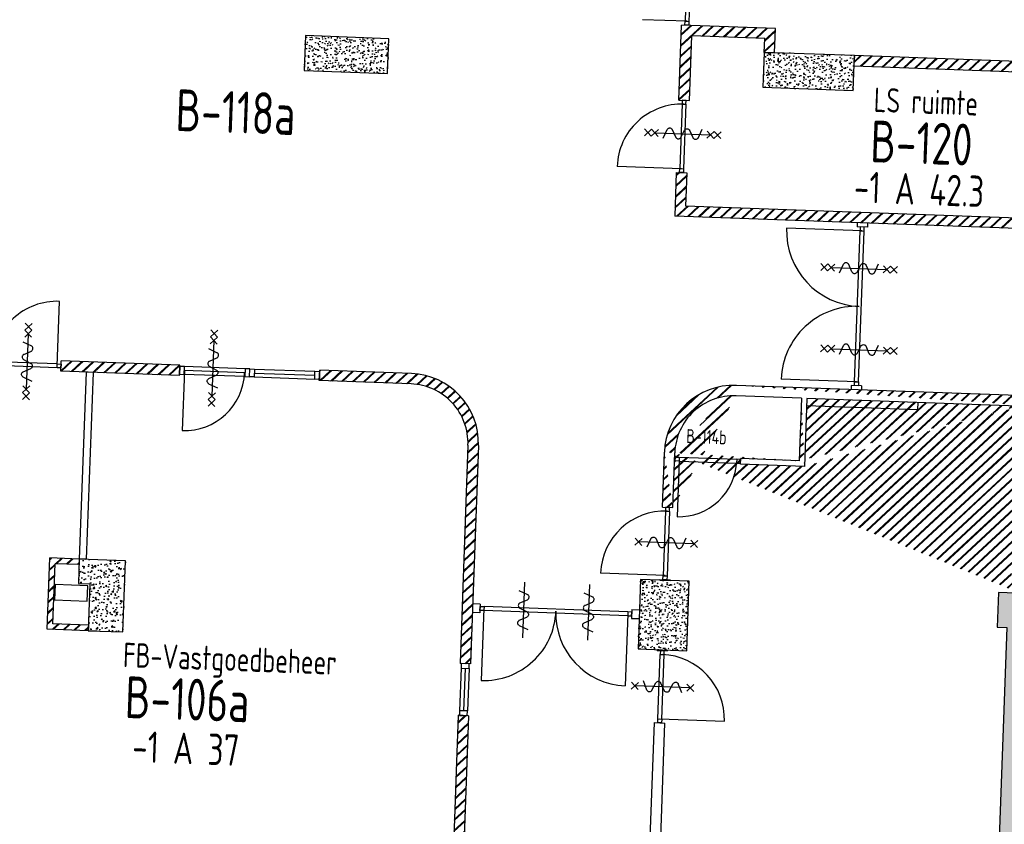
# Model space of a CAD drawing. Header units: millimetres. Extents: x 119024465 to 119292677, y 483022511 to 483148062.
# Tile 8 of 162: x 119055522 to 119069678, y 483081351 to 483092921. Entities that reach past the tile are written whole.
import ezdxf
from ezdxf.enums import TextEntityAlignment as Align

# ---------------------------------------------------------------- set-up
doc = ezdxf.new("R2010")
doc.units = ezdxf.units.MM
doc.header["$LTSCALE"] = 100
doc.layers.get('0').update_dxf_attribs({"linetype": 'CONTINUOUS'})
for name, color, linetype in [('AL22----', 2, 'CONTINUOUS'), ('AL22----_ARC', 8, 'CONTINUOUS'), ('AL28----', 4, 'CONTINUOUS'), ('AL28----_ARC', 8, 'CONTINUOUS'), ('AL32----', 6, 'CONTINUOUS'), ('BT00----_HOTELNRS', 3, 'CONTINUOUS'), ('BT00----_RUIMTENRS', 7, 'CONTINUOUS'), ('BT00----_TEKST', 1, 'CONTINUOUS')]:
    doc.layers.add(name, color=color, linetype=linetype)
doc.styles.get("Standard").update_dxf_attribs({"font": 'ISOCP.SHX'})
pattern_1 = [(47.91200747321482, (119019962.2742813, 483024813.6206701), (181.4829786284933, -22.56626980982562), [19.05, -209.55]), (352.9120074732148, (119019962.2742813, 483024813.6206701), (-28.25841556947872, 192.213838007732), [15.24, -167.64]), (98.3630074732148, (119019977.3978074, 483024811.7401567), (153.2251895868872, 169.6466752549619), [16.19, -178.09]), (44.09620747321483, (119019964.1251427, 483024864.3869415), (269.3672764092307, -51.89098330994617), [28.575, -314.325]), (94.54760747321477, (119019986.5723966, 483024860.0627209), (246.2613818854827, 238.6116259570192), [24.285, -267.135]), (349.0960074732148, (119019964.1251427, 483024864.3869415), (246.2617370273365, 238.6111746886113), [22.86, -251.46]), (18.91200747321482, (119019989.045563, 483024850.7699429), (147.7882449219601, -107.7215982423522), [19.05, -209.55]), (323.9120074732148, (119019989.045563, 483024850.7699429), (68.47175066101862, 181.813962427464), [15.24, -167.64]), (69.36340747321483, (119020001.3611778, 483024841.7931723), (216.2595933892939, 74.09278923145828), [16.19, -178.09]), (35.41200747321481, (119019962.2742813, 483024813.6206701), (6.1672544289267, 84.38636762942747), [0, -165.608, 0, -170.18, 0, -168.275]), (5.412007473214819, (119019962.2742813, 483024813.6206701), (70.42530466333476, 97.67953384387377), [0, -97.028, 0, -161.798, 0, -64.135]), (325.4120074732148, (119019905.6698887, 483024815.6843805), (135.2918473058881, -10.66508593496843), [0, -63.5, 0, -198.12, 0, -262.8899999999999]), (315.4120074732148, (119019880.286753, 483024816.6098112), (148.9572270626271, 20.01262926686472), [0, -82.54999999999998, 0, -131.572, 0, -186.69])]
pattern_2 = [(42.91200747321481, (119019962.2742813, 483024813.6206701), (-74.89618102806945, 80.56402464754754), []), (42.91200747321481, (119019962.8207955, 483024828.6107109), (-74.89618102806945, 80.56402464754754), [])]

# ---------------------------------------------------------------- blocks, each defined once
blk = doc.blocks.new('KOLOM')
at = {"layer": 'AL28----', "linetype": 'Continuous'}
for p, q in [((0.5, 0.5), (-0.5, 0.5)), ((-0.5, 0.5), (-0.5, -0.5)), ((0.5, -0.5), (0.5, 0.5)), ((-0.5, -0.5), (0.5, -0.5))]:
    blk.add_line(p, q, dxfattribs=at)
blk = doc.blocks.new('1200x500')
at = {"layer": 'AL28----_ARC'}
h = blk.add_hatch(dxfattribs=at)
h.set_pattern_fill('AR-CONC', color=256, style=0)
h.set_pattern_definition([(49.99999999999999, (-38404.42030842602, -68307.37166756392), (182.184668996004, -15.93908553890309), [19.05, -209.55]), (355, (-38404.42030842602, -68307.37166756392), (-35.24282597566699, 191.05664288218), [15.24, -167.64]), (100.451, (-38389.23830842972, -68308.69991761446), (146.9425016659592, 175.1166878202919), [16.19, -178.09]), (46.18420000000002, (-38404.42030842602, -68256.5716676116), (271.0790408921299, -42.04232793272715), [28.57499999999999, -314.3249999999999]), (96.63559999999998, (-38381.83040842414, -68260.07516759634), (237.4042344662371, 247.4255558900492), [24.28499999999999, -267.1349999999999]), (351.1840000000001, (-38404.42030842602, -68256.5716676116), (237.4046058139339, 247.4251178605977), [22.86, -251.46]), (21, (-38379.02030842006, -68269.27166759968), (151.6148798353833, -102.2655185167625), [19.05, -209.55]), (326.0000000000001, (-38379.02030842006, -68269.27166759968), (61.80202834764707, 184.1879661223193), [15.24, -167.64]), (71.4514, (-38366.38580842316, -68277.79376757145), (213.4164907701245, 81.92285771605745), [16.19, -178.09]), (37.50000000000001, (-38404.42030842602, -68307.37166756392), (3.088603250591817, 84.55503887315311), [0, -165.608, 0, -170.18, 0, -168.275]), (7.499999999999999, (-38404.42030842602, -68307.37166756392), (66.81966251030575, 100.1805748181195), [0, -97.02799999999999, 0, -161.798, 0, -64.135]), (327.5, (-38461.06230843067, -68307.37166756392), (135.5905951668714, -5.728743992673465), [0, -63.5, 0, -198.12, 0, -262.89]), (317.5, (-38486.46230842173, -68307.37166756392), (148.129181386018, 25.42649103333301), [0, -82.55, 0, -131.572, 0, -186.69])])
h.paths.add_polyline_path([(-600, 250), (-600, -250), (600, -250), (600, 250)])
at = {"layer": 'AL28----', "xscale": 1200, "yscale": 500}
blk.add_blockref('KOLOM', (0, 0), dxfattribs=at)
blk = doc.blocks.new('700x1000')
at = {"layer": 'AL28----_ARC'}
h = blk.add_hatch(dxfattribs=at)
h.set_pattern_fill('AR-CONC', color=256, style=0)
h.set_pattern_definition([(50, (-45089.35556316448, -60865.60492282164), (182.1846689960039, -15.93908553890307), [19.05, -209.55]), (355, (-45089.35556316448, -60865.60492282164), (-35.24282597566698, 191.05664288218), [15.24, -167.64]), (100.451, (-45074.17356316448, -60866.93317282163), (146.9425016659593, 175.1166878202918), [16.19, -178.09]), (46.18420000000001, (-45089.35556316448, -60814.80492282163), (271.0790408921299, -42.04232793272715), [28.575, -314.325]), (96.6356, (-45066.76566316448, -60818.30842282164), (237.4042344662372, 247.4255558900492), [24.285, -267.135]), (351.1840000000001, (-45089.35556316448, -60814.80492282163), (237.4046058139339, 247.4251178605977), [22.86, -251.46]), (21, (-45063.95556316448, -60827.50492282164), (151.6148798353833, -102.2655185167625), [19.05, -209.55]), (326.0000000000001, (-45063.95556316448, -60827.50492282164), (61.80202834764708, 184.1879661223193), [15.24, -167.64]), (71.4514, (-45051.32106316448, -60836.02702282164), (213.4164907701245, 81.92285771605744), [16.19, -178.09]), (37.50000000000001, (-45089.35556316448, -60865.60492282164), (3.088603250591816, 84.55503887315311), [0, -165.608, 0, -170.18, 0, -168.275]), (7.499999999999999, (-45089.35556316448, -60865.60492282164), (66.81966251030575, 100.1805748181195), [0, -97.028, 0, -161.798, 0, -64.135]), (327.5, (-45145.99756316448, -60865.60492282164), (135.5905951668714, -5.72874399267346), [0, -63.5, 0, -198.12, 0, -262.89]), (317.5, (-45171.39756316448, -60865.60492282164), (148.129181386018, 25.42649103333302), [0, -82.55, 0, -131.572, 0, -186.69])])
h.paths.add_polyline_path([(350, 500), (-350, 500.0000000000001), (-350, -500), (350, -500)])
at = {"layer": 'AL28----', "xscale": 700, "yscale": 1000, "zscale": 2600}
blk.add_blockref('KOLOM', (0, 0), dxfattribs=at)
blk = doc.blocks.new('1300x500')
at = {"layer": 'AL28----_ARC'}
h = blk.add_hatch(dxfattribs=at)
h.set_pattern_fill('AR-CONC', color=256, style=0)
h.set_pattern_definition([(49.99999999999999, (-43574.75470031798, -67947.90060210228), (182.1846689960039, -15.93908553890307), [19.05, -209.55]), (355, (-43574.75470031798, -67947.90060210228), (-35.24282597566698, 191.05664288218), [15.24, -167.64]), (100.451, (-43559.57270032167, -67949.22885209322), (146.9425016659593, 175.1166878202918), [16.19, -178.09]), (46.18420000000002, (-43574.75470031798, -67897.10060209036), (271.0790408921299, -42.04232793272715), [28.57499999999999, -314.3249999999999]), (96.63559999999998, (-43552.1648003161, -67900.6041020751), (237.4042344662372, 247.4255558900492), [24.28499999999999, -267.1349999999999]), (351.1840000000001, (-43574.75470031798, -67897.10060209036), (237.4046058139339, 247.4251178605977), [22.86, -251.46]), (21, (-43549.35470032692, -67909.80060207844), (151.6148798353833, -102.2655185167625), [19.05, -209.55]), (326.0000000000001, (-43549.35470032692, -67909.80060207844), (61.80202834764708, 184.1879661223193), [15.24, -167.64]), (71.4514, (-43536.72020033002, -67918.32270210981), (213.4164907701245, 81.92285771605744), [16.19, -178.09]), (37.50000000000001, (-43574.75470031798, -67947.90060210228), (3.088603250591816, 84.55503887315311), [0, -165.608, 0, -170.18, 0, -168.275]), (7.499999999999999, (-43574.75470031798, -67947.90060210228), (66.81966251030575, 100.1805748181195), [0, -97.028, 0, -161.798, 0, -64.135]), (327.5, (-43631.39670032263, -67947.90060210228), (135.5905951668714, -5.72874399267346), [0, -63.5, 0, -198.12, 0, -262.89]), (317.5, (-43656.79670032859, -67947.90060210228), (148.129181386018, 25.42649103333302), [0, -82.55, 0, -131.572, 0, -186.69])])
h.paths.add_polyline_path([(-650, 250), (-650, -250), (650, -250), (650, 250)])
at = {"layer": 'AL28----', "xscale": 1300, "yscale": 500}
blk.add_blockref('KOLOM', (0, 0), dxfattribs=at)
blk = doc.blocks.new('114-31a')
at = {"color": 0, "linetype": 'Continuous'}
for p, q in [((0, 400), (0, -400)), ((-75.22076380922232, 278.9749930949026), (52.90113954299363, 224.7435648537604)), ((-53.78419477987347, 99.46940438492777), (53.34266716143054, 150.8047560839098)), ((-53.34266716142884, 25.53059561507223), (53.34266716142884, -25.53059561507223)), ((-53.34266716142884, -150.2564351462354), (52.9011395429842, -99.46940438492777)), ((-53.78419477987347, -224.195243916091), (74.77923619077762, -278.9116318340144))]:
    blk.add_line(p, q, dxfattribs=at)
for points in [[(74.77923619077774, 187.6370802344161, 0.1085803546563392), (71.06170708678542, 204.5540473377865, 0.1021137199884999), (60.13457525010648, 219.3489430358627, 0.04519307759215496), (52.9011395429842, 224.7435648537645, 0.02457701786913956)], [(53.34266716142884, 150.804756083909, 0.04259042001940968), (60.13457525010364, 155.9252174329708, 0.1021137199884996), (71.06170708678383, 170.720113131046, 0.1085803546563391), (74.77923619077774, 187.6370802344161, 0.1085803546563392)], [(-53.78419477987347, 99.46940438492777, 0.04259042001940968), (-60.57610286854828, 94.34894303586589, 0.1021137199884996), (-71.50323470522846, 79.55404733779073, 0.1085803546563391), (-75.22076380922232, 62.63708023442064, 0.1085803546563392)], [(-75.22076380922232, 62.63708023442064, 0.1085803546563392), (-71.50323470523, 45.7201131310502, 0.1021137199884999), (-60.57610286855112, 30.92521743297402, 0.04519307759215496), (-53.34266716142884, 25.53059561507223, 0.02457701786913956)], [(74.77923619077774, -62.36291976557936, -0.1085803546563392), (71.06170708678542, -79.2798868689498, -0.1021137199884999), (60.13457525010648, -94.07478256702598, -0.04519307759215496), (52.9011395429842, -99.46940438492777, -0.02457701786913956)], [(53.34266716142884, -25.53059561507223, -0.04259042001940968), (60.13457525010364, -30.65105696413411, -0.1021137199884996), (71.06170708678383, -45.44595266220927, -0.1085803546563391), (74.77923619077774, -62.36291976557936, -0.1085803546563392)], [(-75.22076380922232, -187.3629197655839, -0.1085803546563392), (-71.50323470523, -170.4459526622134, -0.1021137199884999), (-60.57610286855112, -155.6510569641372, -0.04519307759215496), (-53.34266716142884, -150.2564351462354, -0.02457701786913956)], [(-53.78419477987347, -224.195243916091, -0.04259042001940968), (-60.57610286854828, -219.0747825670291, -0.1021137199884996), (-71.50323470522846, -204.279886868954, -0.1085803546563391), (-75.22076380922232, -187.3629197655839, -0.1085803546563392)]]:
    blk.add_lwpolyline(points, format="xyb", dxfattribs=at)
blk = doc.blocks.new('114-31d')
at = {"color": 0, "linetype": 'Continuous'}
for p, q in [((-49.99999994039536, 550.0000000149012), (50.00000011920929, 450.0000000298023)), ((50.00000005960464, 550.0000000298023), (-49.99999988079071, 450.0000000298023)), ((-49.99999988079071, 450), (50.00000017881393, 350)), ((50.00000017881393, 450.0000000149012), (-49.99999988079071, 350)), ((5.960464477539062e-08, 400.0000000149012), (5.960464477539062e-08, -399.9999999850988)), ((-75.22076374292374, 278.9749931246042), (52.90113961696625, 224.7435648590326)), ((-53.78419476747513, 99.46940441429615), (53.34266722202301, 150.8047561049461)), ((-53.34266710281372, 25.53059563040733), (53.34266722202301, -25.53059560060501)), ((-53.34266710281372, -150.2564351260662), (52.90113961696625, -99.4694043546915)), ((-53.78419470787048, -224.195243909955), (74.77923625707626, -278.9116318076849)), ((-49.99999988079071, -349.9999998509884), (50.00000023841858, -449.9999998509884)), ((50.00000023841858, -349.9999998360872), (-49.99999982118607, -449.9999998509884)), ((-49.99999988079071, -449.9999998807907), (50.00000017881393, -549.9999998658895)), ((50.00000023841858, -449.9999998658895), (-49.99999976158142, -549.9999998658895))]:
    blk.add_line(p, q, dxfattribs=at)
for points in [[(74.77923625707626, 187.6370802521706, 0.1085803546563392), (71.0617071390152, 204.5540473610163, 0.1021137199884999), (60.13457530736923, 219.3489430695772, 0.04519307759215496), (52.90113961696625, 224.7435648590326, 0.02457701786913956)], [(53.34266722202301, 150.8047561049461, 0.04259042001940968), (60.13457530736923, 155.9252174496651, 0.1021137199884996), (71.0617071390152, 170.7201131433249, 0.1085803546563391), (74.77923625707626, 187.6370802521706, 0.1085803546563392)], [(-53.78419476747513, 99.46940441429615, 0.04259042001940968), (-60.57610279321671, 94.34894305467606, 0.1021137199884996), (-71.50323468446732, 79.55404734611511, 0.1085803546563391), (-75.22076374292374, 62.63708026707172, 0.1085803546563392)], [(-75.22076374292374, 62.63708026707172, 0.1085803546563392), (-71.50323468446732, 45.72011315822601, 0.1021137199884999), (-60.57610279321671, 30.92521744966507, 0.04519307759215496), (-53.34266710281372, 25.53059563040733, 0.02457701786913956)], [(74.77923625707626, -62.36291974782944, -0.1085803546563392), (71.06170719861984, -79.27988685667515, -0.1021137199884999), (60.13457530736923, -94.07478253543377, -0.04519307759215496), (52.90113961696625, -99.4694043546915, -0.02457701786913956)], [(53.34266722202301, -25.53059560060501, -0.04259042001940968), (60.13457530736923, -30.65105694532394, -0.1021137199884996), (71.0617071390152, -45.44595263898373, -0.1085803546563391), (74.77923625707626, -62.36291974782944, -0.1085803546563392)], [(-75.22076374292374, -187.3629197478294, -0.1085803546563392), (-71.50323462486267, -170.4459526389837, -0.1021137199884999), (-60.57610285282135, -155.6510569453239, -0.04519307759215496), (-53.34266710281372, -150.2564351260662, -0.02457701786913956)], [(-53.78419470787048, -224.195243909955, -0.04259042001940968), (-60.57610279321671, -219.0747825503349, -0.1021137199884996), (-71.50323462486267, -204.279886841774, -0.1085803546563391), (-75.22076374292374, -187.3629197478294, -0.1085803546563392)]]:
    blk.add_lwpolyline(points, format="xyb", dxfattribs=at)
blk = doc.blocks.new('114-31b')
at = {"color": 0, "linetype": 'Continuous'}
for p, q in [((-49.99999994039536, 449.9999999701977), (50.00000011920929, 349.9999999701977)), ((50.00000005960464, 449.9999999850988), (-49.99999994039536, 349.9999999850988)), ((0, 399.9999999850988), (5.960464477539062e-08, -400)), ((-75.22076380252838, 278.9749930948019), (52.90113949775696, 224.7435648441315)), ((-53.78419476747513, 99.46940438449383), (53.34266716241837, 150.804756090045)), ((-53.34266716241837, 25.53059560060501), (53.34266716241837, -25.53059561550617)), ((-53.34266716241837, -150.2564351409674), (52.9011395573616, -99.46940438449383)), ((-53.78419476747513, -224.1952439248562), (74.77923619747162, -278.9116318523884)), ((-49.99999988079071, -349.9999998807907), (50.00000017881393, -449.9999998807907)), ((50.00000011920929, -349.9999998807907), (-49.99999988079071, -449.9999998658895))]:
    blk.add_line(p, q, dxfattribs=at)
for points in [[(74.77923613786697, 187.6370802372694, 0.1085803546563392), (71.06170707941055, 204.554047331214, 0.1021137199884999), (60.13457524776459, 219.3489430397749, 0.04519307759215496), (52.90113949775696, 224.7435648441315, 0.02457701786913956)], [(53.34266716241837, 150.804756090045, 0.04259042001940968), (60.13457524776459, 155.9252174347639, 0.1021137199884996), (71.06170707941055, 170.7201131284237, 0.1085803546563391), (74.77923613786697, 187.6370802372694, 0.1085803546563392)], [(-53.78419476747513, 99.46940438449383, 0.04259042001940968), (-60.57610285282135, 94.34894302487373, 0.1021137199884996), (-71.50323468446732, 79.55404733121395, 0.1085803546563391), (-75.22076380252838, 62.6370802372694, 0.1085803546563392)], [(-75.22076380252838, 62.6370802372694, 0.1085803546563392), (-71.50323474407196, 45.72011312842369, 0.1021137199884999), (-60.57610285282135, 30.92521743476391, 0.04519307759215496), (-53.34266716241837, 25.53059560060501, 0.02457701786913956)], [(74.77923619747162, -62.3629197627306, -0.1085803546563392), (71.0617071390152, -79.27988687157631, -0.1021137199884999), (60.13457524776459, -94.07478255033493, -0.04519307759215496), (52.9011395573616, -99.46940438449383, -0.02457701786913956)], [(53.34266716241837, -25.53059561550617, -0.04259042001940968), (60.13457524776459, -30.65105697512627, -0.1021137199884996), (71.06170707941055, -45.44595265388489, -0.1085803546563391), (74.77923619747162, -62.3629197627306, -0.1085803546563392)], [(-75.22076380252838, -187.3629197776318, -0.1085803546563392), (-71.50323468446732, -170.4459526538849, -0.1021137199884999), (-60.57610285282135, -155.6510569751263, -0.04519307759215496), (-53.34266716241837, -150.2564351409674, -0.02457701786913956)], [(-53.78419476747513, -224.1952439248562, -0.04259042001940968), (-60.57610285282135, -219.0747825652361, -0.1021137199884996), (-71.50323474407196, -204.2798868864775, -0.1085803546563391), (-75.22076380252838, -187.3629197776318, -0.1085803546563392)]]:
    blk.add_lwpolyline(points, format="xyb", dxfattribs=at)

msp = doc.modelspace()

# ---------------------------------------------------------------- hatches: boundary and pattern name
at = {"layer": 'AL22----_ARC'}
h = msp.add_hatch(dxfattribs=at)
h.set_pattern_fill('SCHOON', color=256, scale=2, angle=-2.087992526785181, style=0, pattern_type=2)
h.set_pattern_definition(pattern_2)
h.paths.add_polyline_path([(119065150.1193562, 483091759.1933351), (119065184.0372979, 483092689.5101451), (119066233.3401517, 483092651.2541524), (119066226.0532959, 483092451.3869421), (119066375.9537036, 483092445.9218003), (119066388.7057012, 483092795.6894183), (119065039.602032, 483092844.8756945), (119065000.2189485, 483091764.6584769)])
h = msp.add_hatch(dxfattribs=at)
h.set_pattern_fill('SCHOON', color=256, scale=2, angle=-2.087992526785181, style=0, pattern_type=2)
h.set_pattern_definition(pattern_2)
h.paths.add_polyline_path([(119072721.7376291, 483092214.5641305), (119067525.1901626, 483092404.0223798), (119067519.7250207, 483092254.1219721), (119072716.2724873, 483092064.6637228)])
h = msp.add_hatch(dxfattribs=at)
h.set_pattern_fill('SCHOON', color=256, scale=2, angle=-2.087992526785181, style=0, pattern_type=2)
h.set_pattern_definition(pattern_2)
h.paths.add_polyline_path([(119075437.6951919, 483090544.5518243), (119075412.9180442, 483089864.9528918), (119076811.988516, 483089813.9449016), (119076819.6397145, 483090023.8054724), (119077419.2413453, 483090001.9449051), (119077411.5901467, 483089792.0843343), (119077763.8561048, 483089779.2412512), (119077758.390963, 483089629.3408434), (119064939.4077655, 483090096.7015536), (119064962.3272986, 483090725.3489836), (119065112.2277063, 483090719.8838418), (119065094.773315, 483090241.1368195), (119075263.0176365, 483089870.4180335), (119075287.7947842, 483090550.016966)])
h.paths.add_polyline_path([(119076911.9221211, 483089810.3014737), (119076915.9298918, 483089920.2284394), (119077315.6643123, 483089905.6547279), (119077311.6565416, 483089795.7277623)], flags=16)
h = msp.add_hatch(dxfattribs=at)
h.set_pattern_fill('SCHOON', color=256, scale=2, angle=-2.087992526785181, style=0, pattern_type=2)
h.set_pattern_definition(pattern_2)
h.paths.add_polyline_path([(119056113.3026029, 483087866.7937845), (119056118.7677447, 483088016.6941922), (119057826.6330563, 483087954.4280099), (119057821.1679145, 483087804.5276022)])
h = msp.add_hatch(dxfattribs=at)
h.set_pattern_fill('SCHOON', color=256, scale=2, angle=-2.087992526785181, style=0, pattern_type=2)
h.set_pattern_definition(pattern_2)
edge = h.paths.add_edge_path()
edge.add_line((119061967.4234719, 483086802.7966737), (119061852.9469681, 483083662.8828006))
edge.add_line((119062002.8473758, 483083657.4176587), (119061852.9469681, 483083662.8828006))
edge.add_line((119062117.3238904, 483086797.3318311), (119062002.8473758, 483083657.4176587))
edge.add_arc((119061117.9878283, 483086833.7658105), 850, 357.9120074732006, 447.9120959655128)
edge.add_arc((119061117.9878283, 483086833.7658105), 1000, 357.9120074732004, 447.9119284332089)
edge.add_line((119061148.9556533, 483087683.201502), (119059829.8333775, 483087731.294702))
edge.add_line((119059829.8333775, 483087731.294702), (119059835.2985193, 483087881.1951097))
edge.add_line((119061154.4234856, 483087833.1018115), (119059835.2985193, 483087881.1951097))
h = msp.add_hatch(dxfattribs=at)
h.set_pattern_fill('SCHOON', color=256, scale=2, angle=-2.087992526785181, style=0, pattern_type=2)
h.set_pattern_definition(pattern_2)
edge = h.paths.add_edge_path()
edge.add_line((119064761.7647365, 483085910.3943558), (119064911.6651441, 483085904.9292138))
edge.add_arc((119065789.8838679, 483086663.4355574), 850.0000002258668, 87.911918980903, 177.912007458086)
edge.add_arc((119065789.8838679, 483086663.4355576), 999.9999999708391, 87.91208651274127, 177.9120074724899)
edge.add_line((119064911.6651441, 483085904.9292139), (119064940.4482243, 483086694.4046945))
edge.add_line((119064761.7647365, 483085910.3943558), (119064790.5478271, 483086699.8701242))
edge.add_line((119066727.4380421, 483086579.220533), (119065887.9957591, 483086609.8253271))
edge.add_line((119065885.0810168, 483086529.878443), (119065887.9957591, 483086609.8253271))
edge.add_line((119066804.4701839, 483086496.3589066), (119065885.0810168, 483086529.8784431))
edge.add_line((119069868.1640124, 483087365.3123723), (119066840.175777, 483087475.7082368))
edge.add_line((119066760.228893, 483087478.6229792), (119065820.8516987, 483087512.8712488))
edge.add_line((119066840.1757771, 483087475.7082369), (119066804.4701839, 483086496.3589066))
edge.add_line((119066760.228893, 483087478.6229792), (119066727.4380421, 483086579.220533))
edge.add_line((119070473.2307849, 483087493.3522128), (119065826.3167568, 483087662.7716595))
edge.add_line((119070467.7656431, 483087343.4518051), (119070018.06442, 483087359.8472306))
edge.add_line((119069770.1558026, 483084677.0983945), (119069868.1640124, 483087365.3123723))
edge.add_line((119069920.0562103, 483084671.6332527), (119070018.06442, 483087359.8472306))
edge.add_line((119070467.7656431, 483087343.4518051), (119070473.2307849, 483087493.3522128))
edge.add_line((119069770.1558026, 483084677.0983945), (119069920.0562103, 483084671.6332526))
h = msp.add_hatch(dxfattribs=at)
h.set_pattern_fill('SCHOON', color=256, scale=2, angle=-2.087992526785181, style=0, pattern_type=2)
h.set_pattern_definition(pattern_2)
h.paths.add_polyline_path([(119056379.0527158, 483085165.3177292), (119056376.1379735, 483085085.3708451), (119056031.3670359, 483085097.9406712), (119055999.8513848, 483084233.5149869), (119056509.5127709, 483084214.9335048), (119056506.5980286, 483084134.9866207), (119055916.9897584, 483084156.4828451), (119055954.3348941, 483085180.8022976)])
h = msp.add_hatch(dxfattribs=at)
h.set_pattern_fill('SCHOON', color=256, scale=2, angle=-2.087992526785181, style=0, pattern_type=2)
h.set_pattern_definition(pattern_2)
h.paths.add_polyline_path([(119061975.7038382, 483082912.9123006), (119061825.8034305, 483082918.3774424), (119061741.2394696, 483080598.9184674), (119061891.1398773, 483080593.4533257)])
at = {"layer": 'AL28----_ARC'}
h = msp.add_hatch(dxfattribs=at)
h.set_pattern_fill('AR-CONC', color=256, angle=-2.087992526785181, style=0)
h.set_pattern_definition(pattern_1)
h.paths.add_polyline_path([(119056366.3007183, 483084815.5501113), (119056531.1911667, 483084809.5384552), (119056506.5980286, 483084134.9866207), (119057006.2660543, 483084116.7694813), (119057043.6111899, 483085141.0889338), (119056379.0527158, 483085165.3177292)])
h = msp.add_hatch(dxfattribs=at)
h.set_pattern_fill('AR-CONC', color=256, angle=-2.087992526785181, style=0)
h.set_pattern_definition(pattern_1)
h.paths.add_polyline_path([(119069942.2809746, 483084320.590435), (119070082.1880218, 483084315.4896359), (119070094.9400193, 483084665.2572539), (119069595.2719937, 483084683.4743932), (119069577.0548543, 483084183.8063676), (119069716.9619015, 483084178.7055686), (119068971.8809019, 483063742.2833205), (119064384.9284266, 483063909.5166598), (119064410.2502503, 483064604.0552153), (119063710.7150145, 483064629.5592105), (119063678.106335, 483063735.1534446), (119069184.4479774, 483063534.4005689)])

# ---------------------------------------------------------------- linework, layer by layer
at = {"layer": 'AL22----'}
for p, q in [((119065000.2189485, 483091764.6584769), (119065039.602032, 483092844.8756945)), ((119066388.7057012, 483092795.6894183), (119065039.602032, 483092844.8756945)), ((119066375.9537036, 483092445.9218003), (119066388.7057012, 483092795.6894183)), ((119065150.1193562, 483091759.1933351), (119065184.0372979, 483092689.5101451)), ((119066233.3401517, 483092651.2541524), (119065184.0372979, 483092689.5101451)), ((119066226.0532959, 483092451.3869421), (119066233.3401517, 483092651.2541524)), ((119066226.0532959, 483092451.3869421), (119066375.9537036, 483092445.9218003)), ((119067519.7250208, 483092254.1219721), (119067525.1901626, 483092404.0223798)), ((119072721.7376291, 483092214.5641305), (119067525.1901626, 483092404.0223798)), ((119072716.2724873, 483092064.6637228), (119067519.7250208, 483092254.1219721)), ((119065000.2189485, 483091764.6584769), (119065150.1193562, 483091759.1933351)), ((119064962.3272986, 483090725.3489836), (119064939.4077655, 483090096.7015536)), ((119064962.3272986, 483090725.3489836), (119065112.2277063, 483090719.8838418)), ((119065112.2277063, 483090719.8838418), (119065094.773315, 483090241.1368195)), ((119075263.0176365, 483089870.4180335), (119065094.773315, 483090241.1368195)), ((119077758.390963, 483089629.3408434), (119064939.4077655, 483090096.7015536)), ((119067562.7637552, 483090001.0579678), (119067560.6141327, 483089942.0971408)), ((119067710.5145404, 483089936.6319991), (119067560.6141327, 483089942.0971408)), ((119067712.6641629, 483089995.592826), (119067710.5145404, 483089936.6319991)), ((119056113.3026029, 483087866.7937845), (119056118.7677447, 483088016.6941922)), ((119057826.6330563, 483087954.4280099), (119056118.7677447, 483088016.6941922)), ((119057821.1679145, 483087804.5276022), (119056113.3026029, 483087866.7937845)), ((119056477.0582899, 483087853.4594134), (119056379.0527158, 483085165.3177292)), ((119056576.991895, 483087849.8159856), (119056477.0609256, 483087853.5317072)), ((119056576.991895, 483087849.8159856), (119056478.986321, 483085161.6743014)), ((119057821.1679145, 483087804.5276022), (119057826.6330563, 483087954.4280099)), ((119059829.8333775, 483087731.294702), (119059835.2985193, 483087881.1951097)), ((119061154.4234856, 483087833.1018115), (119059835.2985193, 483087881.1951097)), ((119061148.9556533, 483087683.201502), (119059829.8333775, 483087731.294702)), ((119070473.2307849, 483087493.3522128), (119065826.3167568, 483087662.7716595)), ((119067477.4711087, 483087661.6122719), (119067475.3214863, 483087602.6514449)), ((119067627.3715164, 483087656.1471301), (119067477.4711087, 483087661.6122719)), ((119067627.3715164, 483087656.1471301), (119067625.221894, 483087597.186303)), ((119066760.228893, 483087478.6229792), (119065820.8516987, 483087512.8712488)), ((119066760.228893, 483087478.6229792), (119066727.4380421, 483086579.220533)), ((119066840.1757771, 483087475.7082369), (119066804.4701839, 483086496.3589066)), ((119069868.1640124, 483087365.3123723), (119066840.1757771, 483087475.7082369)), ((119061967.4234719, 483086802.7966737), (119061852.9469681, 483083662.8828006)), ((119062117.3238904, 483086797.3318311), (119062002.8473758, 483083657.4176587)), ((119064761.7647364, 483085910.3943558), (119064790.5478271, 483086699.8701243)), ((119064911.6651441, 483085904.9292139), (119064940.4482243, 483086694.4046945)), ((119064945.7051286, 483086564.126665), (119064935.7117681, 483086564.4910079)), ((119064948.6198709, 483086644.0735491), (119064938.6265104, 483086644.4378919)), ((119064945.7051286, 483086564.126665), (119064948.6198709, 483086644.0735491)), ((119065885.0810168, 483086529.878443), (119065887.9957591, 483086609.8253271)), ((119066727.4380421, 483086579.220533), (119065887.9957591, 483086609.8253271)), ((119066804.4701839, 483086496.3589066), (119065885.0810168, 483086529.878443)), ((119064761.7647364, 483085910.3943558), (119064911.6651441, 483085904.9292139)), ((119055916.9897584, 483084156.4828451), (119055954.3348941, 483085180.8022976)), ((119056379.0527158, 483085165.3177292), (119055954.3348941, 483085180.8022976)), ((119056379.0527158, 483085165.3177292), (119056376.1379735, 483085085.3708451)), ((119056478.986321, 483085161.6743014), (119056379.0527158, 483085165.3177292)), ((119055999.8513848, 483084233.5149869), (119056031.3670359, 483085097.9406712)), ((119056376.1379735, 483085085.3708451), (119056031.3670359, 483085097.9406712)), ((119064723.8730866, 483084871.0848626), (119064723.5087438, 483084861.091502)), ((119064873.4091515, 483084855.6263602), (119064723.5087438, 483084861.091502)), ((119064723.5087438, 483084861.091502), (119064873.4091515, 483084855.6263601)), ((119064723.8730866, 483084871.0848626), (119064873.7734943, 483084865.6197206)), ((119064873.7734943, 483084865.6197206), (119064873.4091515, 483084855.6263602)), ((119062143.2906782, 483084517.8726006), (119062034.3630486, 483084521.843937)), ((119062143.2906782, 483084517.8726006), (119062138.699959, 483084391.9562582)), ((119064323.841942, 483084438.3730045), (119064319.2512229, 483084312.4566621)), ((119064323.841942, 483084438.3730045), (119064432.7695716, 483084434.4016681)), ((119062138.699959, 483084391.9562582), (119062029.7723294, 483084395.9275946)), ((119064319.2512229, 483084312.4566621), (119064428.1788524, 483084308.4853257)), ((119056506.5980286, 483084134.9866207), (119055916.9897584, 483084156.4828451)), ((119056509.5127709, 483084214.9335048), (119055999.8513848, 483084233.5149869)), ((119056509.5127709, 483084214.9335048), (119056506.5980286, 483084134.9866207)), ((119056632.5170067, 483084130.4681951), (119056506.5980286, 483084134.9866205)), ((119064686.7101223, 483083851.7620901), (119064687.0744651, 483083861.7554507)), ((119064687.0744651, 483083861.7554507), (119064836.9748728, 483083856.2903089)), ((119064836.61053, 483083846.2969484), (119064836.9748728, 483083856.2903088)), ((119064686.7101223, 483083851.7620901), (119064836.61053, 483083846.2969484)), ((119062002.8473758, 483083657.4176587), (119061852.9469681, 483083662.8828006)), ((119061825.8034305, 483082918.3774424), (119061741.421641, 483080603.9151475)), ((119061975.7038382, 483082912.9123006), (119061825.8034305, 483082918.3774424)), ((119061975.7038382, 483082912.9123006), (119061891.3220487, 483080598.4500058)), ((119064509.0930136, 483078979.9988403), (119064648.8184725, 483082812.4525968)), ((119064648.8184725, 483082812.4525968), (119064798.7188801, 483082806.9874551)), ((119064658.9934213, 483078974.5336986), (119064798.7188801, 483082806.9874551))]:
    msp.add_line(p, q, dxfattribs=at)
at = {"layer": 'AL22----', "color": 8}
msp.add_line((119068435.2782111, 483087316.0601074), (119068438.9230234, 483087415.9339909), dxfattribs=at)
at = {"layer": 'AL22----', "color": 8, "extrusion": (0, 0, -1)}
msp.add_line((119066836.5006226, 483087374.3464232), (119068435.276035, 483087316.0004778), dxfattribs=at)
at = {"layer": 'AL22----'}
for centre, radius, start, end in [((119061117.9878283, 483086833.7658105), 1000, 357.9120074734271, 87.91192843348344), ((119061117.9878283, 483086833.7658105), 850, 357.9120074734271, 87.91209596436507), ((119065789.8838679, 483086663.4355576), 1000, 87.91208651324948, 177.9120074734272), ((119065789.8838679, 483086663.4355576), 850, 87.91191898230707, 177.9120074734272)]:
    msp.add_arc(centre, radius, start, end, dxfattribs=at)
at = {"layer": 'AL28----'}
msp.add_lwpolyline([(119056366.3007183, 483084815.5501113), (119056531.1911667, 483084809.5384552), (119056506.5980286, 483084134.9866207), (119057006.2660543, 483084116.7694813), (119057043.6111899, 483085141.0889338), (119056379.0527158, 483085165.3177292), (119056366.3007183, 483084815.5501113)], dxfattribs=at)
for points in [[(119056022.4145715, 483084577.9215817), (119056492.1025155, 483084560.7974708), (119056500.1180568, 483084780.6514021), (119056030.4301128, 483084797.7755131)], [(119069942.2809746, 483084320.590435), (119070082.1880218, 483084315.4896359), (119070094.9400193, 483084665.2572539), (119069595.2719937, 483084683.4743932), (119069577.0548543, 483084183.8063676), (119069716.9619015, 483084178.7055686), (119068971.8809019, 483063742.2833205), (119064384.9284266, 483063909.5166598), (119064410.2502503, 483064604.0552153), (119063710.7150145, 483064629.5592105), (119063678.106335, 483063735.1534446), (119069184.4479774, 483063534.4005689), (119069942.2809746, 483084320.590435)]]:
    msp.add_lwpolyline(points, close=True, dxfattribs=at)
at = {"layer": 'AL32----'}
for p, q in [((119065135.1741542, 483094176.2775757), (119065088.611146, 483092899.1261022)), ((119065191.1369731, 483094174.2372561), (119065144.5739648, 483092897.0857826)), ((119065116.5925554, 483092898.1059424), (119064478.0168187, 483092921.3874465)), ((119065086.5708264, 483092843.1632833), (119065088.611146, 483092899.1261022)), ((119065142.5336452, 483092841.1229638), (119065086.5708264, 483092843.1632833)), ((119065088.611146, 483092899.1261022), (119065144.5739648, 483092897.0857826)), ((119065144.5739648, 483092897.0857826), (119065142.5336452, 483092841.1229638)), ((119065045.1474233, 483091706.9832469), (119065011.3364126, 483090779.5993913)), ((119065047.1877429, 483091762.9460658), (119065045.1474233, 483091706.9832469)), ((119065045.1474233, 483091706.9832469), (119065101.1102421, 483091704.9429273)), ((119065103.1505617, 483091760.9057462), (119065047.1877429, 483091762.9460658)), ((119065101.1102421, 483091704.9429273), (119065067.2992315, 483090777.5590718)), ((119065101.1102421, 483091704.9429273), (119065103.1505617, 483091760.9057462)), ((119065039.3178221, 483090778.5792316), (119064111.9339665, 483090812.3902422)), ((119065009.296093, 483090723.6365725), (119065011.3364126, 483090779.5993913)), ((119065065.2589119, 483090721.5962529), (119065009.296093, 483090723.6365725)), ((119065011.3364126, 483090779.5993913), (119065067.2992315, 483090777.5590718)), ((119065067.2992315, 483090777.5590718), (119065065.2589119, 483090721.5962529)), ((119067633.524017, 483089883.4017511), (119066549.2444014, 483089922.9329435)), ((119067526.4802228, 483087715.8626797), (119067605.5426076, 483089884.4219109)), ((119067582.4430416, 483087713.82236), (119067661.5054264, 483089882.3815913)), ((119067607.5829272, 483089940.3847297), (119067605.5426076, 483089884.4219109)), ((119067605.5426076, 483089884.4219109), (119067661.5054264, 483089882.3815913)), ((119067663.545746, 483089938.3444102), (119067607.5829272, 483089940.3847297)), ((119067661.5054264, 483089882.3815913), (119067663.545746, 483089938.3444102)), ((119056060.0723558, 483087943.7843326), (119056093.883317, 483088871.1681899)), ((119056061.0925141, 483087971.7657421), (119055133.7086568, 483088005.5767032)), ((119056059.0521975, 483087915.8029231), (119056061.0925141, 483087971.7657421)), ((119056061.0925141, 483087971.7657421), (119056117.0553331, 483087969.7254255)), ((119056117.0553331, 483087969.7254255), (119056115.0150165, 483087913.7626064)), ((119056059.0521975, 483087915.8029231), (119055131.6683402, 483087949.6138842)), ((119056115.0150165, 483087913.7626064), (119056059.0521975, 483087915.8029231)), ((119057825.9772393, 483087936.4399611), (119057821.8237315, 483087822.5156512)), ((119057821.8237315, 483087822.5156512), (119057888.779247, 483087820.0745545)), ((119057892.9327548, 483087933.9988644), (119057825.9772393, 483087936.4399611)), ((119057890.8560009, 483087877.0367094), (119057859.3153347, 483087011.9248996)), ((119057888.779247, 483087820.0745545), (119057892.9327548, 483087933.9988644)), ((119058759.2009476, 483087788.3402976), (119057888.779247, 483087820.0745545)), ((119058761.2777015, 483087845.3024524), (119057890.8560009, 483087877.0367094)), ((119058763.3544554, 483087902.2646074), (119057892.9327548, 483087933.9988644)), ((119058763.3544554, 483087902.2646074), (119058759.2009476, 483087788.3402976)), ((119058830.3099708, 483087899.8235107), (119058763.3544554, 483087902.2646074)), ((119058826.156463, 483087785.8992009), (119058830.3099708, 483087899.8235107)), ((119058826.156463, 483087785.8992009), (119058830.3099708, 483087899.8235106)), ((119058830.3099708, 483087899.8235106), (119058897.2654862, 483087897.382414)), ((119058897.2654862, 483087897.382414), (119058893.1119784, 483087783.4581042)), ((119058895.1887323, 483087840.4202591), (119059765.610433, 483087808.6860024)), ((119058897.2654862, 483087897.382414), (119059767.6871869, 483087865.6481573)), ((119059763.5336791, 483087751.7238474), (119059767.6871869, 483087865.6481573)), ((119059767.6871869, 483087865.6481573), (119059834.6427023, 483087863.2070606)), ((119059834.6427023, 483087863.2070606), (119059830.4891945, 483087749.2827507)), ((119058759.2009476, 483087788.3402976), (119058826.156463, 483087785.8992009)), ((119058893.1119784, 483087783.4581042), (119058826.156463, 483087785.8992009)), ((119058893.1119784, 483087783.4581042), (119059763.5336791, 483087751.7238474)), ((119059830.4891945, 483087749.2827507), (119059763.5336791, 483087751.7238474)), ((119067554.4616322, 483087714.8425199), (119066470.1820166, 483087754.3737122)), ((119067524.4399032, 483087659.8998607), (119067526.4802228, 483087715.8626797)), ((119067526.4802228, 483087715.8626797), (119067582.4430416, 483087713.82236)), ((119067582.4430416, 483087713.82236), (119067580.402722, 483087657.8595411)), ((119067580.402722, 483087657.8595411), (119067524.4399032, 483087659.8998607)), ((119064946.14234, 483086576.1186977), (119064948.1826596, 483086632.0815165)), ((119065002.1051588, 483086574.078378), (119064946.14234, 483086576.1186977)), ((119064948.1826596, 483086632.0815165), (119065004.1454784, 483086630.0411969)), ((119065003.1253186, 483086602.0597875), (119064972.9577359, 483085774.609537)), ((119065004.1454784, 483086630.0411969), (119065002.1051588, 483086574.078378)), ((119065002.1051588, 483086574.078378), (119065829.5554093, 483086543.9107952)), ((119065004.1454784, 483086630.0411969), (119065831.5957289, 483086599.8736141)), ((119065831.5957289, 483086599.8736141), (119065829.5554093, 483086543.9107952)), ((119065829.5554093, 483086543.9107952), (119065885.5182281, 483086541.8704757)), ((119065887.5585477, 483086597.8332945), (119065831.5957289, 483086599.8736141)), ((119065885.5182281, 483086541.8704757), (119065887.5585477, 483086597.8332945)), ((119064806.6932112, 483085852.7191259), (119064772.8822006, 483084925.3352703)), ((119064808.7335308, 483085908.6819447), (119064806.6932112, 483085852.7191259)), ((119064806.6932112, 483085852.7191259), (119064862.6560301, 483085850.6788063)), ((119064864.6963497, 483085906.6416252), (119064808.7335308, 483085908.6819447)), ((119064862.6560301, 483085850.6788063), (119064828.8450195, 483084923.2949507)), ((119064862.6560301, 483085850.6788063), (119064864.6963497, 483085906.6416252)), ((119064800.9824639, 483084927.5750906), (119063873.5986083, 483084961.3861017)), ((119064770.841881, 483084869.3724514), (119064772.8822006, 483084925.3352703)), ((119064826.8046999, 483084867.3321318), (119064770.841881, 483084869.3724514)), ((119064772.8822006, 483084925.3352703), (119064828.8450195, 483084923.2949507)), ((119064828.8450195, 483084923.2949507), (119064826.8046999, 483084867.3321318)), ((119062139.9751588, 483084426.93302), (119062142.0154784, 483084482.8958389)), ((119062195.9379777, 483084424.8927004), (119062139.9751588, 483084426.93302)), ((119062142.0154784, 483084482.8958389), (119062197.9782973, 483084480.8555192)), ((119062196.9581375, 483084452.8741098), (119062159.248659, 483083418.5612968)), ((119062197.9782973, 483084480.8555192), (119062195.9379777, 483084424.8927004)), ((119064264.5636037, 483084349.4737434), (119062195.9379777, 483084424.8927004)), ((119064266.6039234, 483084405.4365624), (119062197.9782973, 483084480.8555192)), ((119064265.5837636, 483084377.4551529), (119064227.8742851, 483083343.1423398)), ((119064266.6039234, 483084405.4365624), (119064264.5636037, 483084349.4737434)), ((119064264.5636037, 483084349.4737434), (119064320.5264226, 483084347.4334238)), ((119064322.5667422, 483084403.3962427), (119064266.6039234, 483084405.4365624)), ((119064320.5264226, 483084347.4334238), (119064322.5667422, 483084403.3962427)), ((119064697.8275863, 483082866.7030045), (119064731.6385971, 483083794.0868601)), ((119064733.6789167, 483083850.049679), (119064731.6385971, 483083794.0868601)), ((119064731.6385971, 483083794.0868601), (119064787.6014159, 483083792.0465406)), ((119064789.6417355, 483083848.0093594), (119064733.6789167, 483083850.049679)), ((119064753.7904052, 483082864.6626849), (119064787.6014159, 483083792.0465406)), ((119064787.6014159, 483083792.0465406), (119064789.6417355, 483083848.0093594)), ((119061868.4939204, 483083595.2714682), (119061846.2325761, 483082984.6771408)), ((119061870.9350171, 483083662.2269836), (119061868.4939204, 483083595.2714682)), ((119061868.4939204, 483083595.2714682), (119061982.4182302, 483083591.1179604)), ((119061984.8593269, 483083658.0734758), (119061870.9350171, 483083662.2269836)), ((119061925.4560753, 483083593.1947142), (119061903.194731, 483082982.600387)), ((119061982.4182302, 483083591.1179604), (119061960.156886, 483082980.5236331)), ((119061982.4182302, 483083591.1179604), (119061984.8593269, 483083658.0734758)), ((119061846.2325761, 483082984.6771408), (119061843.7914794, 483082917.7216254)), ((119061843.7914794, 483082917.7216254), (119061957.7157893, 483082913.5681176)), ((119061960.156886, 483082980.5236331), (119061846.2325761, 483082984.6771408)), ((119061957.7157893, 483082913.5681176), (119061960.156886, 483082980.5236331)), ((119064695.7872667, 483082810.7401857), (119064697.8275863, 483082866.7030045)), ((119064697.8275863, 483082866.7030045), (119064753.7904052, 483082864.6626849)), ((119064725.8089957, 483082865.6828448), (119065653.1928513, 483082831.871834)), ((119064753.7904052, 483082864.6626849), (119064751.7500856, 483082808.6998661)), ((119064751.7500856, 483082808.6998661), (119064695.7872667, 483082810.7401857))]:
    msp.add_line(p, q, dxfattribs=at)
for centre, radius, start, end in [((119065039.3178221, 483090778.5792316), 927.9999999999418, 87.91200707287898, 177.912007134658), ((119067633.524017, 483089883.4017511), 1084.999999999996, 177.912007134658, 267.912007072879), ((119056060.0723558, 483087943.7843326), 927.9999999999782, 87.91201048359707, 177.9120105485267), ((119067554.4616322, 483087714.8425199), 1084.999999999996, 87.91200707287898, 177.912007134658), ((119057890.8560009, 483087877.0367094), 865.6865814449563, 267.9120074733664, 357.9120074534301), ((119065003.1253186, 483086602.0597875), 828.0000000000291, 267.912007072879, 357.912007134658), ((119064800.9824639, 483084927.5750906), 928.000000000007, 87.912006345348, 177.912003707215), ((119062196.9581375, 483084452.8741098), 1035.000000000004, 267.912007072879, 357.912007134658), ((119064265.5837636, 483084377.4551529), 1035.000000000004, 177.912007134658, 267.912007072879), ((119064725.8089957, 483082865.6828448), 928.0000000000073, 357.9120105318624, 87.91200805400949)]:
    msp.add_arc(centre, radius, start, end, dxfattribs=at)

# ---------------------------------------------------------------- block references
at = {"layer": 'AL28----', "rotation": 357.9120074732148}
for name, p in [('1200x500', (119060220.9284187, 483092420.1586016)), ('1300x500', (119066866.5131596, 483092177.8706481)), ('700x1000', (119064780.2418083, 483084358.6909054))]:
    msp.add_blockref(name, p, dxfattribs=at)
at = {"layer": 'AL32----'}
for name, p, rotation in [('114-31d', (119065054.7684677, 483091280.5199546), 87.91200747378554), ('114-31d', (119067589.6405863, 483089344.1444309), 87.91200747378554), ('114-31d', (119055631.2223514, 483088006.4622438), 357.912007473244), ('114-31d', (119058299.8823278, 483087909.1669434), 357.912007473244), ('114-31d', (119067589.2967149, 483088175.8474887), 87.91200747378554), ('114-31b', (119064819.5542939, 483085398.3614954), 267.912007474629), ('114-31a', (119062764.0813466, 483084432.1976567), 357.9120074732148), ('114-31a', (119063698.4605545, 483084398.1316062), 357.9120074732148)]:
    msp.add_blockref(name, p, dxfattribs=dict(at, rotation=rotation))
at = {"layer": 'AL32----', "xscale": -1, "rotation": 267.9120074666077}
msp.add_blockref('114-31b', (119064764.7131507, 483083326.9405783), dxfattribs=at)

# ---------------------------------------------------------------- texts
at = {"layer": 'BT00----_HOTELNRS', "width": 0.8}
for s, p in [('-1 A 42.3', (119068445.2499307, 483090259.1008547)), ('-1 A 37', (119057902.8178439, 483082218.1080046))]:
    msp.add_text(s, height=449.9999999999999, rotation=357.9091074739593, dxfattribs=at).set_placement(p, align=Align.CENTER)
at = {"layer": 'BT00----_RUIMTENRS', "width": 0.8}
for s, p in [('B-118a', (119058616.382081, 483091291.8388962)), ('B-120', (119068477.6553834, 483090847.8824498)), ('B-106a', (119057920.818375, 483082848.7535729))]:
    msp.add_text(s, height=599.9999999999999, rotation=357.9091074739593, dxfattribs=at).set_placement(p, align=Align.CENTER)
msp.add_text('B-114b', height=200, rotation=357.9091074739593, dxfattribs=at).set_placement((119065103.887391, 483086834.3074746))
at = {"layer": 'BT00----_TEKST', "width": 0.8}
for s, p in [('LS ruimte', (119067797.4336104, 483091595.9844725)), ('FB-Vastgoedbeheer', (119057003.400084, 483083612.9994962))]:
    msp.add_text(s, height=349.9999999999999, rotation=357.9091074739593, dxfattribs=at).set_placement(p)

doc.saveas('drawing.dxf')
